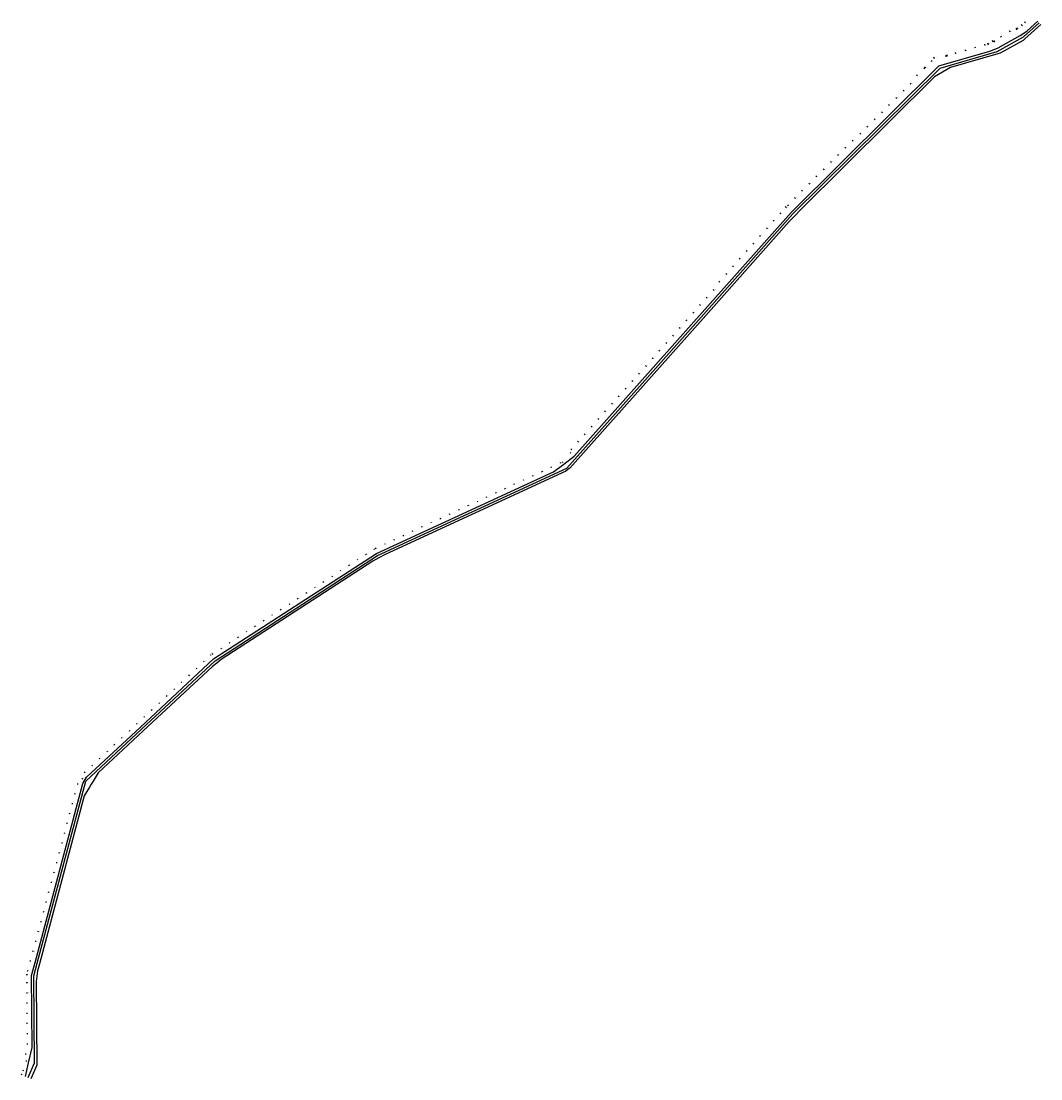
# Model space of a CAD drawing. Extents: x 1527234 to 1627389, y 572050 to 675978.
import ezdxf

# ---------------------------------------------------------------- set-up
doc = ezdxf.new("R2010")
doc.units = 0
doc.layers.get('0').update_dxf_attribs({"linetype": 'CONTINUOUS'})
doc.layers.add('CHESBAY_CHANNEL_STATION_LI', color=18, linetype='CONTINUOUS')
doc.layers.add('CHESBAY_STATION_POINT', color=232, linetype='CONTINUOUS')

# ---------------------------------------------------------------- blocks, each defined once
blk = doc.blocks.new('CHESBAY_CHANNEL_STATION_LI')
at = {"layer": 'CHESBAY_CHANNEL_STATION_LI'}
for p, q in [((1625467, 675665), (1625588, 675531)), ((1625891, 675818), (1625795, 675924)), ((1623428, 674516), (1623490, 674405)), ((1624373, 674902), (1624310, 675014)), ((1625048, 675127), (1624960, 675288)), ((1625141, 675196), (1625042, 675336)), ((1621930, 673586), (1621895, 673709)), ((1622154, 673832), (1622202, 673665)), ((1622705, 673915), (1622638, 674077)), ((1622740, 674082), (1622824, 673928)), ((1616951, 672290), (1616863, 672441)), ((1618086, 672482), (1618050, 672606)), ((1618207, 672516), (1618160, 672681)), ((1619047, 672758), (1619010, 672885)), ((1620008, 673034), (1619970, 673166)), ((1620969, 673310), (1620934, 673431)), ((1615989, 671294), (1615899, 671385)), ((1615953, 671495), (1616071, 671375)), ((1616699, 671999), (1616612, 672086)), ((1615280, 670589), (1615190, 670680)), ((1614660, 669794), (1614571, 669884)), ((1614660, 669794), (1614571, 669884)), ((1613241, 668385), (1613152, 668474)), ((1613241, 668385), (1613152, 668474)), ((1613950, 669090), (1613861, 669179)), ((1613950, 669090), (1613861, 669179)), ((1612531, 667680), (1612442, 667770)), ((1612531, 667680), (1612442, 667770)), ((1611112, 666271), (1611023, 666360)), ((1611112, 666271), (1611023, 666360)), ((1611822, 666975), (1611733, 667065)), ((1611822, 666975), (1611733, 667065)), ((1610403, 665566), (1610313, 665656)), ((1610403, 665566), (1610313, 665656)), ((1608941, 664199), (1608852, 664289)), ((1609693, 664861), (1609604, 664951)), ((1609693, 664861), (1609604, 664951)), ((1608232, 663494), (1608143, 663584)), ((1606813, 662085), (1606724, 662175)), ((1607522, 662790), (1607433, 662880)), ((1606103, 661380), (1606014, 661470)), ((1604598, 660057), (1604692, 659963)), ((1605394, 660676), (1605304, 660766)), ((1603880, 659362), (1603975, 659266)), ((1602495, 657918), (1602584, 657828)), ((1603187, 658640), (1603276, 658551)), ((1601863, 657058), (1601767, 657144)), ((1602281, 657755), (1602410, 657633)), ((1601198, 656311), (1601095, 656403)), ((1599869, 654817), (1599773, 654902)), ((1600533, 655564), (1600436, 655651)), ((1599193, 654080), (1599098, 654165)), ((1597864, 652585), (1597767, 652672)), ((1598529, 653333), (1598432, 653418)), ((1597199, 651838), (1597101, 651926)), ((1596535, 651091), (1596436, 651179)), ((1595291, 649521), (1595195, 649607)), ((1595870, 650344), (1595770, 650433)), ((1594627, 648773), (1594530, 648860)), ((1593962, 648026), (1593865, 648112)), ((1592633, 646532), (1592536, 646618)), ((1593298, 647279), (1593201, 647365)), ((1591968, 645785), (1591871, 645871)), ((1590639, 644290), (1590542, 644377)), ((1591304, 645037), (1591206, 645124)), ((1589975, 643543), (1589876, 643630)), ((1589310, 642796), (1589211, 642883)), ((1587981, 641301), (1587882, 641389)), ((1588645, 642049), (1588547, 642136)), ((1587316, 640554), (1587217, 640642)), ((1585967, 639078), (1585869, 639164)), ((1586652, 639807), (1586552, 639895)), ((1585303, 638330), (1585205, 638417)), ((1584638, 637583), (1584540, 637670)), ((1583309, 636089), (1583211, 636176)), ((1583973, 636836), (1583875, 636923)), ((1582644, 635341), (1582546, 635429)), ((1581980, 634594), (1581881, 634682)), ((1581148, 633594), (1581218, 633531)), ((1581315, 633847), (1581217, 633935)), ((1579338, 632088), (1579296, 632179)), ((1580246, 632507), (1580204, 632598)), ((1580436, 632595), (1580376, 632675)), ((1576615, 630830), (1576573, 630921)), ((1577523, 631249), (1577481, 631340)), ((1578430, 631669), (1578388, 631760)), ((1574799, 629991), (1574757, 630082)), ((1575707, 630411), (1575665, 630502)), ((1572076, 628733), (1572034, 628824)), ((1572983, 629153), (1572942, 629244)), ((1573891, 629572), (1573849, 629663)), ((1570260, 627895), (1570218, 627986)), ((1571168, 628314), (1571126, 628405)), ((1567536, 626637), (1567495, 626728)), ((1568444, 627056), (1568402, 627147)), ((1569352, 627475), (1569310, 627566)), ((1565721, 625798), (1565679, 625889)), ((1566629, 626217), (1566587, 626308)), ((1562997, 624540), (1562955, 624631)), ((1563905, 624959), (1563863, 625050)), ((1564813, 625379), (1564771, 625469)), ((1561158, 623550), (1561104, 623634)), ((1561933, 624049), (1561885, 624136)), ((1562089, 624121), (1562048, 624211)), ((1559480, 622462), (1559426, 622546)), ((1560319, 623006), (1560265, 623090)), ((1558641, 621918), (1558587, 622002)), ((1556963, 620829), (1556909, 620913)), ((1557802, 621374), (1557748, 621457)), ((1555286, 619741), (1555231, 619825)), ((1556125, 620285), (1556070, 620369)), ((1553608, 618653), (1553553, 618737)), ((1554447, 619197), (1554392, 619281)), ((1551930, 617564), (1551875, 617648)), ((1552769, 618109), (1552714, 618192)), ((1550252, 616476), (1550197, 616560)), ((1551091, 617020), (1551036, 617104)), ((1548574, 615388), (1548519, 615472)), ((1549413, 615932), (1549358, 616016)), ((1546896, 614299), (1546841, 614383)), ((1547735, 614844), (1547680, 614927)), ((1545880, 613640), (1545818, 613719)), ((1546057, 613755), (1546002, 613839)), ((1544487, 612345), (1544419, 612418)), ((1545219, 613026), (1545151, 613099)), ((1543755, 611664), (1543687, 611737)), ((1542291, 610301), (1542223, 610374)), ((1543023, 610982), (1542955, 611056)), ((1541559, 609620), (1541491, 609693)), ((1540095, 608258), (1540027, 608331)), ((1540827, 608939), (1540759, 609012)), ((1538630, 606895), (1538562, 606968)), ((1539363, 607576), (1539294, 607650)), ((1537898, 606214), (1537830, 606287)), ((1536434, 604852), (1536366, 604925)), ((1537166, 605533), (1537098, 605606)), ((1535702, 604170), (1535634, 604244)), ((1534238, 602808), (1534170, 602881)), ((1534970, 603489), (1534902, 603563)), ((1533506, 602127), (1533438, 602200)), ((1532827, 600994), (1532731, 601020)), ((1533276, 601498), (1533190, 601550)), ((1532570, 600028), (1532473, 600053)), ((1532312, 599061), (1532215, 599087)), ((1532054, 598095), (1531958, 598121)), ((1531797, 597129), (1531700, 597155)), ((1531539, 596163), (1531443, 596188)), ((1531282, 595196), (1531185, 595222)), ((1531024, 594230), (1530927, 594256)), ((1530766, 593264), (1530670, 593290)), ((1530251, 591331), (1530155, 591357)), ((1530509, 592298), (1530412, 592323)), ((1529994, 590365), (1529897, 590391)), ((1529736, 589399), (1529639, 589425)), ((1529478, 588433), (1529382, 588458)), ((1529221, 587466), (1529124, 587492)), ((1528963, 586500), (1528866, 586526)), ((1528705, 585534), (1528609, 585560)), ((1528448, 584568), (1528351, 584593)), ((1528190, 583601), (1528094, 583627)), ((1527841, 582258), (1527741, 582270)), ((1527933, 582635), (1527836, 582661)), ((1527841, 581473), (1527741, 581472)), ((1527849, 580473), (1527749, 580472)), ((1527857, 579473), (1527757, 579472)), ((1527864, 578473), (1527764, 578472)), ((1527872, 577473), (1527772, 577472)), ((1527880, 576473), (1527780, 576472)), ((1527888, 575473), (1527788, 575472)), ((1527721, 574467), (1527621, 574466)), ((1527782, 573780), (1527684, 573800)), ((1527502, 572832), (1527410, 572872)), ((1527326, 572429), (1527234, 572469))]:
    blk.add_line(p, q, dxfattribs=at)
for points in [[(1527647, 572289, 0), (1527956, 573608, 0), (1528314, 575137, 0), (1528259, 582205, 0), (1528597, 583477, 0), (1533291, 601084, 0), (1533649, 601679, 0), (1538913, 606577, 0), (1546142, 613304, 0), (1562138, 623678, 0), (1579515, 631701, 0), (1580537, 632460, 0), (1581558, 633218, 0), (1594394, 647647, 0), (1602881, 657187, 0), (1617371, 671575, 0), (1622388, 673015, 0), (1622975, 673263, 0), (1623182, 673343, 0), (1625362, 674554, 0), (1625517, 674667, 0), (1626035, 675032, 0), (1627088, 675978, 0)], [(1527922, 572169, 0), (1528551, 573612, 0), (1528483, 582176, 0), (1528814, 583419, 0), (1533585, 601313, 0), (1539066, 606413, 0), (1546281, 613126, 0), (1562247, 623480, 0), (1580832, 632062, 0), (1580832, 632062, 0), (1594563, 647497, 0), (1603044, 657032, 0), (1617489, 671374, 0), (1623091, 672983, 0), (1625692, 674421, 0), (1627238, 675810, 0)], [(1627389, 675643, 0), (1625823, 674237, 0), (1625657, 674088, 0), (1623392, 672835, 0), (1623177, 672773, 0), (1618517, 671435, 0), (1617726, 670971, 0), (1616934, 670506, 0), (1603781, 657447, 0), (1603226, 656860, 0), (1602680, 656285, 0), (1594731, 647348, 0), (1581132, 632060, 0), (1580939, 631917, 0), (1580746, 631775, 0), (1562978, 623569, 0), (1562379, 623240, 0), (1561780, 622909, 0), (1546885, 613250, 0), (1546450, 612909, 0), (1546013, 612568, 0), (1539219, 606248, 0), (1534795, 602131, 0), (1534292, 601293, 0), (1534113, 600995, 0), (1533934, 600698, 0), (1533430, 599860, 0), (1529032, 583361, 0), (1528846, 582660, 0), (1528712, 581617, 0), (1528778, 573382, 0), (1528197, 572050, 0)]]:
    blk.add_polyline3d(points, dxfattribs=at)

msp = doc.modelspace()

# ---------------------------------------------------------------- block references
msp.add_blockref('CHESBAY_CHANNEL_STATION_LI', (0, 0))

# ---------------------------------------------------------------- texts
at = {"layer": 'CHESBAY_STATION_POINT', "color": 0}
for s, p in [('100+415.16', (1625527, 675598)), ('100+000', (1625843, 675871)), ('102+000', (1624342, 674958)), ('101+302.82', (1625004, 675208)), ('101+078.77', (1625091, 675266)), ('105+000', (1621913, 673647)), ('104+717.26', (1622178, 673748)), ('104+051.22', (1622672, 673996)), ('103+826.38', (1622782, 674005)), ('103+000', (1623459, 674460)), ('109+000', (1618068, 672544)), ('108+874.14', (1618183, 672598)), ('108+000', (1619029, 672821)), ('107+000', (1619989, 673100)), ('106+000', (1620952, 673370)), ('110+884.27', (1616012, 671435)), ('110+000', (1616655, 672042)), ('109+879.20', (1616907, 672365)), ('112+000', (1615235, 670634)), ('111+000', (1615944, 671339)), ('<null>', (1614615, 669839)), ('113+000', (1614615, 669839)), ('<null>', (1613196, 668430)), ('115+000', (1613196, 668430)), ('<null>', (1613906, 669134)), ('114+000', (1613906, 669134)), ('<null>', (1612487, 667725)), ('116+000', (1612487, 667725)), ('<null>', (1611068, 666316)), ('118+000', (1611068, 666316)), ('<null>', (1611777, 667020)), ('117+000', (1611777, 667020)), ('<null>', (1610358, 665611)), ('119+000', (1610358, 665611)), ('121+000', (1608897, 664244)), ('<null>', (1609649, 664906)), ('120+000', (1609649, 664906)), ('122+000', (1608187, 663539)), ('124+000', (1606768, 662130)), ('123+000', (1607478, 662835)), ('125+000', (1606059, 661425)), ('127+000', (1604645, 660010)), ('126+000', (1605349, 660721)), ('128+000', (1603928, 659314)), ('130+000', (1602540, 657873)), ('129+000', (1603232, 658596)), ('131+000', (1601815, 657101)), ('130+234.66', (1602345, 657694)), ('132+000', (1601147, 656357)), ('134+000', (1599821, 654860)), ('133+000', (1600485, 655608)), ('135+000', (1599145, 654122)), ('136+000', (1598480, 653375)), ('138+000', (1597150, 651882)), ('137+000', (1597815, 652629)), ('139+000', (1596485, 651135)), ('141+000', (1595243, 649564)), ('140+000', (1595820, 650388)), ('142+000', (1594578, 648816)), ('143+000', (1593914, 648069)), ('145+000', (1592584, 646575)), ('144+000', (1593249, 647322)), ('146+000', (1591920, 645828)), ('148+000', (1590590, 644333)), ('147+000', (1591255, 645081)), ('149+000', (1589925, 643587)), ('150+000', (1589261, 642840)), ('152+000', (1587931, 641345)), ('151+000', (1588596, 642093)), ('153+000', (1587267, 640598)), ('154+000', (1586602, 639851)), ('156+000', (1585254, 638374)), ('155+000', (1585918, 639121)), ('157+000', (1584589, 637627)), ('159+000', (1583260, 636132)), ('158+000', (1583924, 636879)), ('160+000', (1582595, 635385)), ('161+000', (1581930, 634638)), ('162+308.38', (1581183, 633563)), ('162+000', (1581266, 633891)), ('165+000', (1579317, 632134)), ('164+000', (1580225, 632553)), ('163+655', (1580406, 632635)), ('168+000', (1576594, 630876)), ('167+000', (1577502, 631295)), ('166+000', (1578409, 631714)), ('170+000', (1574778, 630037)), ('169+000', (1575686, 630456)), ('173+000', (1572055, 628779)), ('172+000', (1572962, 629198)), ('171+000', (1573870, 629617)), ('175+000', (1570239, 627940)), ('174+000', (1571147, 628359)), ('178+000', (1567515, 626682)), ('177+000', (1568423, 627101)), ('176+000', (1569331, 627521)), ('180+000', (1565700, 625843)), ('179+000', (1566608, 626263)), ('183+000', (1562976, 624585)), ('182+000', (1563884, 625005)), ('181+000', (1564792, 625424)), ('185+000', (1561131, 623592)), ('184+125', (1561909, 624092)), ('184+000', (1562069, 624166)), ('187+000', (1559453, 622504)), ('186+000', (1560292, 623048)), ('188+000', (1558614, 621960)), ('190+000', (1556936, 620871)), ('189+000', (1557775, 621415)), ('192+000', (1555258, 619783)), ('191+000', (1556097, 620327)), ('194+000', (1553580, 618695)), ('193+000', (1554419, 619239)), ('196+000', (1551902, 617606)), ('195+000', (1552741, 618150)), ('198+000', (1550224, 616518)), ('197+000', (1551063, 617062)), ('200+000', (1548546, 615430)), ('199+000', (1549385, 615974)), ('202+000', (1546869, 614341)), ('201+000', (1547708, 614885)), ('203+155', (1545849, 613680)), ('203+000', (1546030, 613797)), ('205+000', (1544453, 612381)), ('204+000', (1545185, 613063)), ('206+000', (1543721, 611700)), ('208+000', (1542257, 610338)), ('207+000', (1542989, 611019)), ('209+000', (1541525, 609657)), ('211+000', (1540061, 608294)), ('210+000', (1540793, 608975)), ('213+000', (1538596, 606932)), ('212+000', (1539329, 607613)), ('214+000', (1537864, 606251)), ('216+000', (1536400, 604888)), ('215+000', (1537132, 605569)), ('217+000', (1535668, 604207)), ('219+000', (1534204, 602845)), ('218+000', (1534936, 603526)), ('220+000', (1533472, 602164)), ('221+000', (1532779, 601007)), ('220+498', (1533233, 601524)), ('222+000', (1532521, 600041)), ('223+000', (1532264, 599074)), ('224+000', (1532006, 598108)), ('225+000', (1531749, 597142)), ('226+000', (1531491, 596176)), ('227+000', (1531233, 595209)), ('228+000', (1530976, 594243)), ('229+000', (1530718, 593277)), ('231+000', (1530203, 591344)), ('230+000', (1530460, 592311)), ('232+000', (1529945, 590378)), ('233+000', (1529688, 589412)), ('234+000', (1529430, 588446)), ('235+000', (1529172, 587479)), ('236+000', (1528915, 586513)), ('237+000', (1528657, 585547)), ('238+000', (1528400, 584581)), ('239+000', (1528142, 583614)), ('240+302', (1527791, 582264)), ('240+000', (1527884, 582648)), ('241+000', (1527791, 581473)), ('242+000', (1527799, 580473)), ('243+000', (1527807, 579473)), ('244+000', (1527814, 578473)), ('245+000', (1527822, 577473)), ('246+000', (1527830, 576473)), ('247+000', (1527838, 575473)), ('248+000', (1527671, 574466)), ('248+866', (1527733, 573790)), ('250+000', (1527456, 572852)), ('250+439', (1527280, 572449))]:
    msp.add_text(s, height=30, dxfattribs=at).set_placement(p)

doc.saveas('drawing.dxf')
